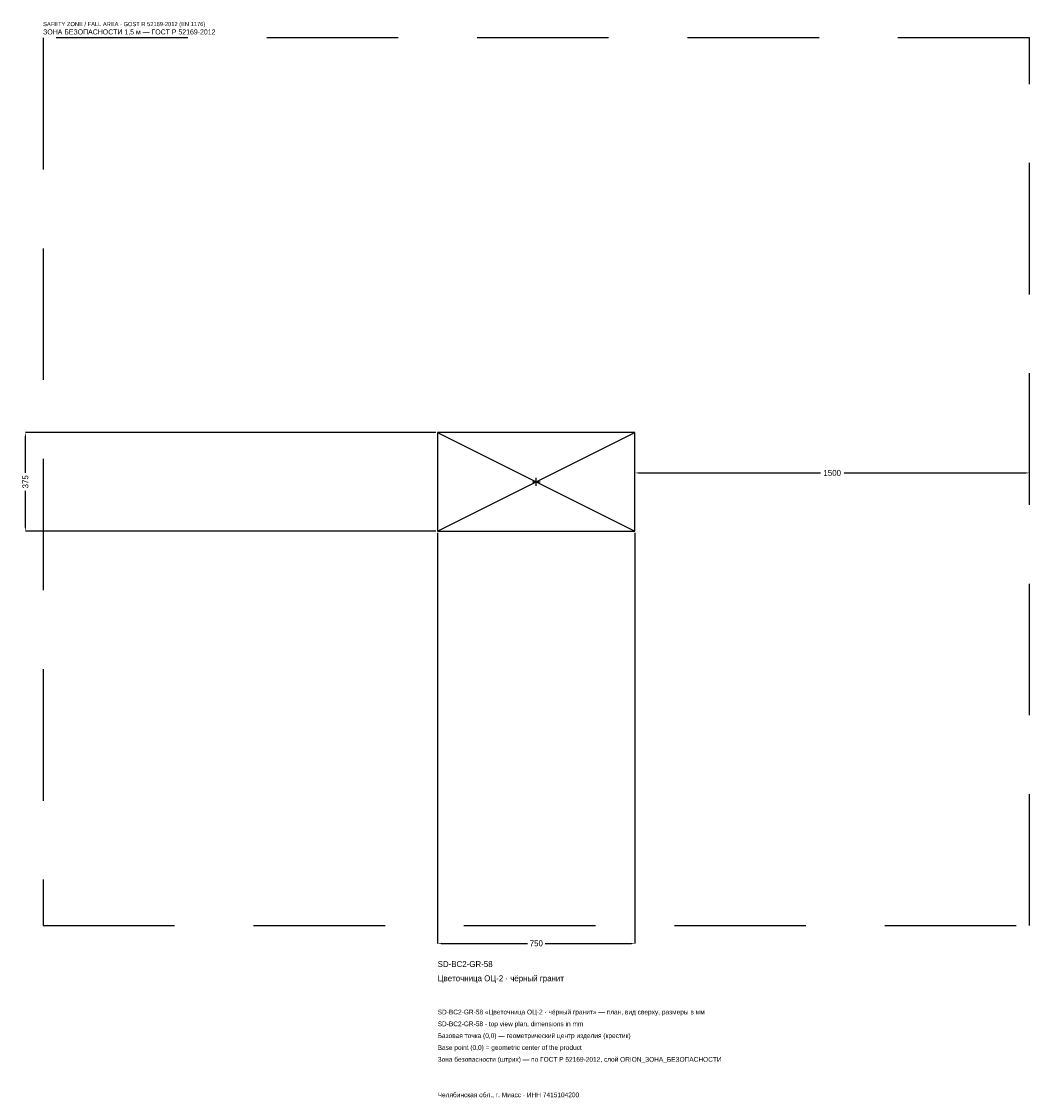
# Model space of a CAD drawing. Header units: metres. Extents: x -1957 to 1875, y -2345 to 1750.
import ezdxf

# ---------------------------------------------------------------- set-up
doc = ezdxf.new("R2010")
doc.units = ezdxf.units.M
doc.linetypes.add('DASHED', pattern=[800, 500, -300])
for name, color, linetype in [('ЗСК_ДАННЫЕ', 3, 'Continuous'), ('ЗСК_ЗОНА_БЕЗОПАСНОСТИ', 1, 'Continuous'), ('ЗСК_КОНТУР', 7, 'Continuous'), ('ЗСК_РАЗМЕРЫ', 8, 'Continuous')]:
    doc.layers.add(name, color=color, linetype=linetype)
doc.dimstyles.new('ORION', dxfattribs={"dimtxt": 22.5, "dimasz": 13.5, "dimexe": 1.25, "dimexo": 6.75, "dimtad": 1, "dimdec": 0, "dimcen": 2.5, "dimazin": 3, "dimtfac": 1, "dimtmove": 0, "dimatfit": 3})

# ---------------------------------------------------------------- blocks, each defined once
blk = doc.blocks.new('_CLOSEDFILLED')
at = {"color": 0, "linetype": 'BYBLOCK'}
blk.add_solid([(-1, 0.16), (0, 0), (-1, -0.16)], dxfattribs=at)
blk = doc.blocks.new('*D1')
for p, q in [((-375, -194.25), (-375, -1755)), ((375, -194.25), (375, -1755)), ((-361.5, -1755), (-33.75, -1755)), ((33.75, -1755), (361.5, -1755))]:
    blk.add_line(p, q)
at = {"layer": 'Defpoints'}
for p in [(-375, -187.5), (375, -187.5), (-375, -1755)]:
    blk.add_point(p, dxfattribs=at)
at = {"layer": 'ЗСК_РАЗМЕРЫ', "xscale": 13.5, "yscale": 13.5, "rotation": 180}
blk.add_blockref('_CLOSEDFILLED', (-375, -1755), dxfattribs=at)
at = {"layer": 'ЗСК_РАЗМЕРЫ', "xscale": 13.5, "yscale": 13.5}
blk.add_blockref('_CLOSEDFILLED', (375, -1755), dxfattribs=at)
at = {"layer": 'ЗСК_РАЗМЕРЫ', "insert": (0, -1755), "char_height": 22.5, "attachment_point": 5}
blk.add_mtext('750', dxfattribs=at)
blk = doc.blocks.new('*D2')
for p, q in [((-381.75, 187.5), (-1942.5, 187.5)), ((-1942.5, 33.75), (-1942.5, 174)), ((-1942.5, -174), (-1942.5, -33.75)), ((-381.75, -187.5), (-1942.5, -187.5))]:
    blk.add_line(p, q)
at = {"layer": 'Defpoints'}
for p in [(-375, 187.5), (-1942.5, -187.5), (-375, -187.5)]:
    blk.add_point(p, dxfattribs=at)
at = {"layer": 'ЗСК_РАЗМЕРЫ', "xscale": 13.5, "yscale": 13.5}
for p, rotation in [((-1942.5, 187.5), 90), ((-1942.5, -187.5), 270)]:
    blk.add_blockref('_CLOSEDFILLED', p, dxfattribs=dict(at, rotation=rotation))
at = {"layer": 'ЗСК_РАЗМЕРЫ', "insert": (-1942.5, 0), "char_height": 22.5, "attachment_point": 5, "rotation": 90}
blk.add_mtext('375', dxfattribs=at)
blk = doc.blocks.new('*D3')
for p, q in [((375, 6.75), (375, 33.75)), ((388.5, 33.75), (1080, 33.75)), ((1170, 33.75), (1861.5, 33.75)), ((1875, 6.75), (1875, 33.75))]:
    blk.add_line(p, q)
at = {"layer": 'Defpoints'}
for p in [(375, 33.75), (375, 0), (1875, 0)]:
    blk.add_point(p, dxfattribs=at)
at = {"layer": 'ЗСК_РАЗМЕРЫ', "xscale": 13.5, "yscale": 13.5, "rotation": 180}
blk.add_blockref('_CLOSEDFILLED', (375, 33.75), dxfattribs=at)
at = {"layer": 'ЗСК_РАЗМЕРЫ', "xscale": 13.5, "yscale": 13.5}
blk.add_blockref('_CLOSEDFILLED', (1875, 33.75), dxfattribs=at)
at = {"layer": 'ЗСК_РАЗМЕРЫ', "insert": (1125, 33.75), "char_height": 22.5, "attachment_point": 5}
blk.add_mtext('1500', dxfattribs=at)
blk = doc.blocks.new('ОРИОН SD-BC2-GR-58 Цветочница ОЦ-2 · чёрный гранит')
at = {"layer": 'ЗСК_ЗОНА_БЕЗОПАСНОСТИ', "linetype": 'DASHED'}
blk.add_lwpolyline([(-1875, -1687.5), (1875, -1687.5), (1875, 1687.5), (-1875, 1687.5)], close=True, dxfattribs=at)
at = {"layer": 'ЗСК_КОНТУР'}
for p, q in [((-375, -187.5), (375, 187.5)), ((-375, 187.5), (375, -187.5))]:
    blk.add_line(p, q, dxfattribs=at)
blk.add_lwpolyline([(-375, -187.5), (375, -187.5), (375, 187.5), (-375, 187.5)], close=True, dxfattribs=at)
at = {"layer": 'ЗСК_РАЗМЕРЫ'}
for p, q in [((-15, 0), (15, 0)), ((0, -15), (0, 15))]:
    blk.add_line(p, q, dxfattribs=at)
at = {"layer": 'ЗСК_ДАННЫЕ'}
for tag, p in [('АРТИКУЛ', (-375, -1845)), ('НАИМЕНОВАНИЕ', (-375, -1899))]:
    blk.add_attdef(tag, p, '', height=22.5, dxfattribs=at)
at = {"layer": 'ЗСК_ДАННЫЕ', "flags": 1}
for tag, p in [('ПРОИЗВОДИТЕЛЬ', (-375, -1953)), ('ТЕЛЕФОН', (-375, -2007)), ('САЙТ', (-375, -2115)), ('АДРЕС', (-375, -2169)), ('РЕКВИЗИТЫ', (-375, -2223)), ('ГАБАРИТЫ', (-375, -2277)), ('ЗОНА_БЕЗОПАСНОСТИ', (-375, -2331))]:
    blk.add_attdef(tag, p, '', height=22.5, dxfattribs=at)
at = {"layer": 'ЗСК_ЗОНА_БЕЗОПАСНОСТИ', "color": 1}
for s, height, p in [('SAFETY ZONE / FALL AREA - GOST R 52169-2012 (EN 1176)', 15.75, (-1875, 1732.5)), ('ЗОНА БЕЗОПАСНОСТИ 1,5 м — ГОСТ Р 52169-2012', 19.125, (-1875, 1701))]:
    blk.add_text(s, height=height, dxfattribs=at).set_placement(p)
at = {"layer": 'ЗСК_РАЗМЕРЫ'}
dim = blk.add_linear_dim(base=(-1942.5, -187.5), p1=(-375, -187.5), p2=(-375, 187.5), angle=90, dimstyle='ORION', dxfattribs=at)
dim.commit()
dim.dimension.update_dxf_attribs({"geometry": '*D2', "text_midpoint": (-1942.5, 0)})
for base, p1, p2, picture, middle in [((375, 33.8), (375, 0), (1875, 0), '*D3', (1125, 33.8)), ((-375, -1755), (-375, -187.5), (375, -187.5), '*D1', (0, -1755))]:
    dim = blk.add_linear_dim(base=base, p1=p1, p2=p2, dimstyle='ORION', dxfattribs=at)
    dim.commit()
    dim.dimension.update_dxf_attribs({"geometry": picture, "text_midpoint": middle})

msp = doc.modelspace()

# ---------------------------------------------------------------- block references
msp.add_blockref('ОРИОН SD-BC2-GR-58 Цветочница ОЦ-2 · чёрный гранит', (0, 0)).add_auto_attribs({'АРТИКУЛ': 'SD-BC2-GR-58', 'НАИМЕНОВАНИЕ': 'Цветочница ОЦ-2 · чёрный гранит'})

# ---------------------------------------------------------------- texts
at = {"layer": 'ЗСК_ДАННЫЕ', "color": 3}
for s, p in [('SD-BC2-GR-58 «Цветочница ОЦ-2 · чёрный гранит» — план, вид сверху, размеры в мм', (-375, -2025)), ('SD-BC2-GR-58 - top view plan, dimensions in mm', (-375, -2070)), ('Челябинская обл., г. Миасс · ИНН 7415104200', (-375, -2340))]:
    msp.add_text(s, height=18, dxfattribs=at).set_placement(p)
at = {"layer": 'ЗСК_ДАННЫЕ', "color": 7}
for s, p in [('Базовая точка (0,0) — геометрический центр изделия (крестик)', (-375, -2115)), ('Base point (0,0) = geometric center of the product', (-375, -2160))]:
    msp.add_text(s, height=18, dxfattribs=at).set_placement(p)
at = {"layer": 'ЗСК_ДАННЫЕ', "color": 1}
msp.add_text('Зона безопасности (штрих) — по ГОСТ Р 52169-2012, слой ORION_ЗОНА_БЕЗОПАСНОСТИ', height=18, dxfattribs=at).set_placement((-375, -2205))

doc.saveas('drawing.dxf')
